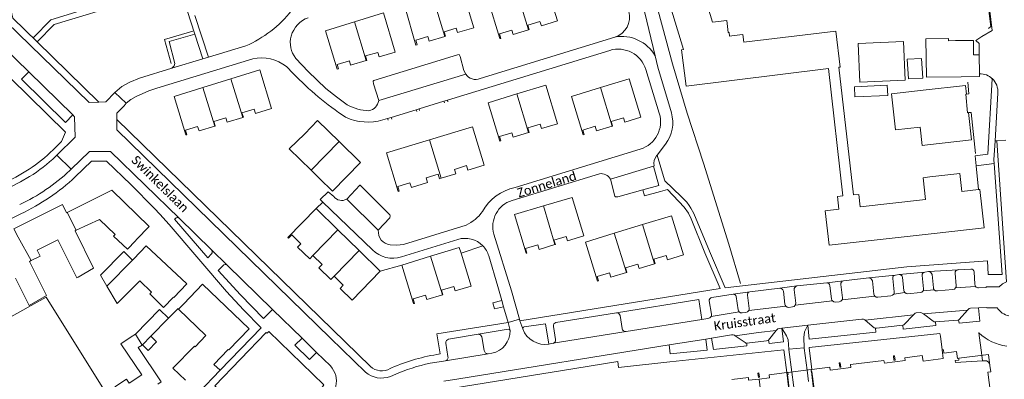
# Model space of a CAD drawing. Extents: x 177628 to 188968, y 384226 to 390673.
# Tile 142 of 256: x 183055 to 183325, y 386406 to 386505. Entities that reach past the tile are written whole.
import ezdxf

# ---------------------------------------------------------------- set-up
doc = ezdxf.new("R2010")
doc.units = 0
for name, color, linetype, lineweight in [('B01_D', 14, 'Continuous', 9), ('B01_F', 14, 'Continuous', 9), ('B01_T', 14, 'Continuous', 9), ('B02_T', 14, 'Continuous', 9), ('B07_D', 14, 'Continuous', 9), ('B07_F', 14, 'Continuous', 9), ('B11_S', 14, 'Continuous', 9), ('B14_F', 14, 'Continuous', 9), ('T01_F', 253, 'Continuous', 9), ('T03_F', 253, 'Continuous', 9), ('T04_F', 253, 'HAAG', 9), ('T04_T', 253, 'HAAG', 9), ('T05_F', 253, 'Continuous', 9), ('T05_T', 253, 'Continuous', 9), ('T22_D', 253, 'Continuous', 9), ('V00_F', 8, 'Continuous', 9), ('V00_T', 8, 'Continuous', 9), ('Z06', 7, 'Continuous', 9)]:
    doc.layers.add(name, color=color, linetype=linetype, lineweight=lineweight)
doc.styles.add('Legend', font='calibri.ttf')
doc.linetypes.add('HAAG', pattern='A,4,-1,[5,TOPOCAD.SHX,S=0.35,R=0,X=-0.35,Y=-0.35],-1', length=6)

msp = doc.modelspace()

# ---------------------------------------------------------------- linework, layer by layer
at = {"layer": 'B01_D', "linetype": 'Continuous'}
for points in [[(183202.11, 386442.758), (183197.805, 386441.463), (183197.437, 386442.689), (183194.075, 386441.677), (183194.444, 386440.451), (183194.225, 386440.385), (183191.046, 386451.023), (183198.936, 386453.38)], [(183198.936, 386453.38), (183206.827, 386455.738), (183209.995, 386445.132), (183205.581, 386443.803), (183205.212, 386445.029), (183201.851, 386444.017), (183202.22, 386442.791), (183202.11, 386442.758)]]:
    msp.add_lwpolyline(points, dxfattribs=at)
at = {"layer": 'B01_F', "linetype": 'Continuous'}
msp.add_lwpolyline([(183087.033, 386443.789), (183087.341, 386444.134)], dxfattribs=at)
at = {"layer": 'B01_T', "linetype": 'Continuous'}
for points in [[(183306.093, 386445.826), (183277.32, 386442.57), (183276.27, 386452.04), (183280, 386452.49), (183279.62, 386455.94), (183281.07, 386456.15), (183277.11, 386491.08), (183238.06, 386486.3), (183236.84, 386496.25), (183237.34, 386496.31), (183225.005, 386536.946)], [(183256.057, 386534.821), (183241.491, 386530.453), (183243.532, 386523.642), (183239.691, 386522.49), (183245.284, 386503.827), (183249.235, 386504.315), (183249.643, 386500.999), (183249.861, 386501.026), (183249.99, 386499.975)], [(183171.94, 386499.927), (183172.066, 386499.965), (183171.699, 386501.191), (183175.061, 386502.199), (183175.428, 386500.973), (183179.844, 386502.298), (183176.647, 386512.886), (183168.748, 386510.501)], [(183191.65, 386512.264), (183199.541, 386514.706), (183202.795, 386504.186), (183198.391, 386502.824), (183198.013, 386504.047), (183194.659, 386503.009), (183195.038, 386501.787), (183194.904, 386501.746)], [(183168.748, 386510.501), (183160.907, 386508.133), (183163.993, 386497.542), (183164.289, 386497.631), (183163.921, 386498.857), (183167.283, 386499.866), (183167.651, 386498.64), (183171.94, 386499.927)], [(183194.904, 386501.746), (183190.634, 386500.424), (183190.255, 386501.647), (183186.902, 386500.61), (183187.281, 386499.387), (183187.016, 386499.305), (183183.756, 386509.822), (183191.65, 386512.264)], [(183150.352, 386493.277), (183150.501, 386493.321), (183150.139, 386494.549), (183153.506, 386495.541), (183153.868, 386494.314), (183158.29, 386495.618), (183155.045, 386506.349), (183147.09, 386503.908)], [(183147.09, 386503.908), (183139.155, 386501.474), (183142.389, 386490.929), (183142.713, 386491.024), (183142.351, 386492.252), (183145.717, 386493.245), (183146.079, 386492.017), (183150.352, 386493.277)], [(183251.29, 386500.134), (183253.622, 386500.42), (183253.881, 386498.305), (183279.132, 386501.403), (183280.349, 386491.477), (183279.992, 386491.433), (183283.96, 386456.392), (183285.469, 386456.562), (183285.858, 386453.115), (183303.745, 386455.13), (183303.069, 386461.137), (183304.924, 386461.346)], [(183105.528, 386485.896), (183113.236, 386488.276)], [(183113.236, 386488.276), (183121.135, 386490.715), (183124.409, 386480.118), (183120.004, 386478.757), (183119.626, 386479.98), (183116.273, 386478.944), (183116.651, 386477.721), (183116.509, 386477.677)], [(183214.579, 386485.85), (183222.482, 386488.248), (183225.676, 386477.709), (183221.264, 386476.371), (183220.893, 386477.596), (183217.533, 386476.578), (183217.905, 386475.353), (183217.776, 386475.314)], [(183108.801, 386475.296), (183104.488, 386473.964), (183104.11, 386475.187), (183100.756, 386474.15), (183101.134, 386472.928), (183100.903, 386472.856), (183097.628, 386483.457), (183105.528, 386485.896)], [(183194.902, 386473.542), (183195.044, 386473.585), (183194.67, 386474.809), (183198.026, 386475.835), (183198.4, 386474.611), (183202.809, 386475.959), (183199.572, 386486.548), (183191.664, 386484.13)], [(183217.776, 386475.314), (183213.493, 386474.016), (183213.122, 386475.241), (183209.763, 386474.223), (183210.134, 386472.998), (183209.872, 386472.919), (183206.679, 386483.453), (183214.579, 386485.85)], [(183191.664, 386484.13), (183183.755, 386481.711), (183186.998, 386471.124), (183187.279, 386471.21), (183186.905, 386472.434), (183190.261, 386473.461), (183190.635, 386472.237), (183194.902, 386473.542)], [(183116.509, 386477.677), (183112.246, 386476.36), (183111.868, 386477.583), (183108.514, 386476.547), (183108.892, 386475.324), (183108.801, 386475.296)], [(183142.903, 386471.082), (183136.983, 386476.815), (183133.485, 386473.203)], [(183167.694, 386471.524), (183179.461, 386475.106), (183182.672, 386464.555), (183178.262, 386463.212), (183177.889, 386464.437), (183174.531, 386463.415), (183174.904, 386462.19), (183170.906, 386460.974)], [(183133.485, 386473.203), (183129.199, 386469.046), (183135.228, 386463.156)], [(183137.515, 386460.922), (183141.139, 386457.413), (183148.824, 386465.348), (183142.903, 386471.082)], [(183167.694, 386471.524), (183155.938, 386467.946), (183159.12, 386457.386), (183159.367, 386457.461), (183158.995, 386458.686), (183162.353, 386459.708), (183162.725, 386458.483), (183167.136, 386459.826), (183166.763, 386461.05), (183170.121, 386462.072), (183170.493, 386460.848), (183170.906, 386460.974)], [(183135.228, 386463.156), (183137.515, 386460.922)], [(183304.924, 386461.346), (183308.236, 386461.72)], [(183308.236, 386461.72), (183313.205, 386462.281), (183313.761, 386457.363), (183318.258, 386457.868)], [(183087.341, 386444.134), (183090.81, 386447.71), (183080.57, 386457.69), (183068.295, 386451.562)], [(183318.258, 386457.868), (183318.63, 386457.91), (183319.82, 386447.38), (183306.093, 386445.826)], [(183068.295, 386451.562), (183068.13, 386451.48), (183067.04, 386453.73), (183053.72, 386447.05), (183054.91, 386444.79)], [(183135.732, 386439.764), (183134.838, 386438.848), (183131.539, 386442.068), (183132.433, 386442.984), (183129.921, 386445.436), (183129.027, 386444.52), (183128.871, 386444.672), (183136.596, 386452.63)], [(183136.596, 386452.63), (183142.585, 386446.786)], [(183226.139, 386448.251), (183234.07, 386450.687), (183237.366, 386439.947), (183232.958, 386438.594), (183232.583, 386439.818), (183229.227, 386438.788), (183229.603, 386437.564), (183229.437, 386437.513)], [(183070.824, 386446.7), (183077.165, 386449.687), (183081.46, 386445.58), (183081.025, 386445.125), (183084.844, 386441.473), (183087.033, 386443.789)], [(183218.4, 386445.874), (183226.139, 386448.251)], [(183142.585, 386446.786), (183148.396, 386441.115)], [(183221.697, 386435.138), (183217.433, 386433.83), (183217.057, 386435.053), (183213.702, 386434.024), (183214.077, 386432.8), (183213.765, 386432.704), (183210.471, 386443.439), (183218.4, 386445.874)], [(183097.603, 386428.198), (183101.159, 386431.979), (183090.006, 386442.47), (183086.566, 386438.813)], [(183058.49, 386438.384), (183060.92, 386439.596)], [(183141.544, 386434.093), (183140.65, 386433.177), (183137.35, 386436.397), (183138.244, 386437.313), (183135.732, 386439.764)], [(183154.208, 386435.443), (183148.396, 386441.115)], [(183176.346, 386440.435), (183175.87, 386441.99), (183167.979, 386439.571)], [(183171.226, 386428.976), (183171.354, 386429.015), (183170.979, 386430.239), (183174.334, 386431.267), (183174.71, 386430.043), (183179.117, 386431.394), (183176.346, 386440.435)], [(183086.237, 386438.505), (183086.566, 386438.813)], [(183160.089, 386437.153), (183167.979, 386439.571)], [(183171.226, 386428.976), (183166.946, 386427.664), (183166.571, 386428.888), (183163.215, 386427.859), (183163.59, 386426.636), (183163.335, 386426.557), (183160.089, 386437.153)], [(183229.437, 386437.513), (183225.196, 386436.212), (183224.82, 386437.436), (183221.464, 386436.406), (183221.84, 386435.182), (183221.697, 386435.138)], [(183071.324, 386433.838), (183075.548, 386436.297)], [(183141.544, 386434.093), (183144.056, 386431.641), (183143.162, 386430.725), (183146.461, 386427.506), (183154.208, 386435.443)], [(183054.181, 386433.58), (183057.889, 386426.049), (183062.68, 386428.809)], [(183097.487, 386428.307), (183094.742, 386425.531), (183090.979, 386429.252), (183091.424, 386429.702), (183088.231, 386432.86), (183082.047, 386426.607), (183079.217, 386431.346)], [(183100.295, 386426.537), (183105.465, 386431.923), (183118.235, 386419.667), (183112.635, 386413.833), (183112.498, 386413.965), (183108.574, 386409.877), (183110.25, 386408.268)], [(183097.603, 386428.198), (183097.487, 386428.307)], [(183098.892, 386425.075), (183100.295, 386426.537)], [(183098.892, 386425.075), (183106.396, 386417.827)], [(183083.006, 386401.392), (183081.432, 386403.745), (183084.557, 386405.835), (183085.33, 386404.679), (183088.79, 386406.988), (183083.081, 386415.536), (183085.884, 386417.408)], [(183088.878, 386415.169), (183088.99, 386415.283)], [(183087.841, 386414.477), (183094.125, 386405.066), (183093.198, 386404.446)], [(183103.411, 386414.737), (183103.221, 386414.922), (183097.31, 386408.849), (183100.756, 386405.547)], [(183308.336, 386413.835), (183308.633, 386411.524), (183303.07, 386410.806), (183302.869, 386412.299), (183298.075, 386411.695), (183298.192, 386410.953), (183292.473, 386410.187), (183292.36, 386410.97), (183283.187, 386409.826), (183283.289, 386409.033), (183277.587, 386408.293), (183277.475, 386409.08), (183272.538, 386408.462)], [(183312.861, 386411.576), (183312.495, 386411.534), (183312.258, 386413.39), (183308.756, 386412.944), (183308.644, 386413.866), (183308.336, 386413.835)], [(183312.861, 386411.576), (183321.067, 386412.614), (183321.438, 386409.612)], [(183295.077, 386411.008), (183295.406, 386411.047), (183295.264, 386412.233), (183294.934, 386412.194), (183295.077, 386411.008)], [(183312.861, 386411.576), (183312.937, 386411.04), (183311.923, 386410.908), (183311.96, 386410.359), (183319.395, 386410.859)], [(183319.395, 386410.859), (183319.908, 386410.893)], [(183110.25, 386408.268), (183104.338, 386402.109)], [(183258.103, 386405.858), (183260.982, 386406.195), (183260.89, 386407.003), (183265.716, 386407.612)], [(183265.716, 386407.612), (183266.001, 386407.648)], [(183266.822, 386398.163), (183267.191, 386398.21), (183267.123, 386398.755), (183266.927, 386398.721), (183265.877, 386407.078), (183266.066, 386407.106), (183266.001, 386407.648)], [(183272.352, 386408.439), (183266.001, 386407.648)], [(183272.412, 386408.446), (183272.352, 386408.439)], [(183272.475, 386407.913), (183272.415, 386407.909), (183272.352, 386408.439)], [(183272.538, 386408.462), (183272.412, 386408.446)], [(183276.54, 386396.962), (183276.246, 386399.352), (183273.537, 386399.02), (183273.466, 386399.551), (183273.658, 386399.58), (183272.616, 386407.923), (183272.475, 386407.913)], [(183289.8, 386360.04), (183299.211, 386357.383), (183300.337, 386361.342), (183299.504, 386361.592), (183302.205, 386366.94), (183302.889, 386366.402), (183307.706, 386372.585), (183307.024, 386373.123), (183311.52, 386377.068), (183311.96, 386376.317), (183315.516, 386378.383), (183313.946, 386381.073), (183324.858, 386382.449), (183324.271, 386387.24), (183323.476, 386387.146), (183322.749, 386392.831), (183323.535, 386392.954), (183322.402, 386402.118), (183321.613, 386402.03), (183320.884, 386407.728), (183321.672, 386407.84), (183321.441, 386409.587)], [(183321.438, 386409.612), (183321.441, 386409.587)], [(183250.589, 386405.7), (183255.167, 386406.279), (183255.224, 386405.521), (183258.103, 386405.858)]]:
    msp.add_lwpolyline(points, dxfattribs=at)
at = {"layer": 'B01_T', "linetype": 'Continuous', "extrusion": (0, 0, -1)}
msp.add_arc((-183319.975, 386409.418), 1.476, 87.41707, 172.45877, dxfattribs=at)
at = {"layer": 'B02_T', "linetype": 'Continuous'}
for points in [[(183311.987, 386498.752), (183310.031, 386498.722), (183310.022, 386499.322), (183303.823, 386499.225), (183303.984, 386488.715), (183313.513, 386488.862)], [(183318.489, 386494.872), (183316.941, 386494.848), (183316.88, 386498.826), (183311.987, 386498.752)], [(183318.569, 386489.643), (183318.489, 386494.872)], [(183313.513, 386488.862), (183318.58, 386488.94), (183318.569, 386489.643)], [(183314.994, 386484.099), (183314.824, 386484.081), (183315.287, 386478.978), (183315.56, 386479.004)], [(183079.217, 386431.346), (183077.426, 386434.346), (183083.883, 386440.844), (183086.237, 386438.505)], [(183096.116, 386422.573), (183093.686, 386424.948), (183087.055, 386418.22), (183087.068, 386418.199)], [(183091.282, 386417.628), (183096.116, 386422.573)], [(183280.211, 386409.113), (183280.527, 386409.151), (183280.382, 386410.346), (183280.067, 386410.307), (183280.211, 386409.113)], [(183258.222, 386406.339), (183257.906, 386406.3), (183257.761, 386407.496), (183258.077, 386407.534), (183258.222, 386406.339)]]:
    msp.add_lwpolyline(points, dxfattribs=at)
at = {"layer": 'B07_D', "linetype": 'Continuous'}
for points in [[(183168.748, 386510.501), (183171.94, 386499.927)], [(183191.65, 386512.264), (183194.904, 386501.746)], [(183147.09, 386503.908), (183150.352, 386493.277)], [(183113.236, 386488.276), (183116.509, 386477.677)], [(183105.528, 386485.896), (183108.801, 386475.296)], [(183214.579, 386485.85), (183217.776, 386475.314)], [(183194.902, 386473.542), (183191.664, 386484.13)], [(183142.903, 386471.082), (183135.228, 386463.156)], [(183170.906, 386460.974), (183167.694, 386471.524)], [(183198.936, 386453.38), (183202.11, 386442.758)], [(183068.295, 386451.562), (183070.824, 386446.7)], [(183226.139, 386448.251), (183229.437, 386437.513)], [(183142.585, 386446.786), (183135.732, 386439.764)], [(183218.4, 386445.874), (183221.697, 386435.138)], [(183054.91, 386444.79), (183058.49, 386438.384)], [(183148.396, 386441.115), (183141.544, 386434.093)], [(183079.217, 386431.346), (183086.237, 386438.505)], [(183171.226, 386428.976), (183167.979, 386439.571)], [(183087.068, 386418.199), (183088.878, 386415.169)], [(183091.282, 386417.628), (183088.99, 386415.283)], [(183266.822, 386398.163), (183265.716, 386407.612)], [(183272.412, 386408.446), (183272.475, 386407.913)], [(183272.475, 386407.913), (183273.796, 386396.619)], [(183259.395, 386394.823), (183258.103, 386405.858)]]:
    msp.add_lwpolyline(points, dxfattribs=at)
at = {"layer": 'B07_F', "linetype": 'Continuous'}
msp.add_lwpolyline([(183091.282, 386417.628), (183092.865, 386416.08), (183090.573, 386413.736), (183088.99, 386415.283)], dxfattribs=at)
at = {"layer": 'B11_S', "linetype": 'Continuous'}
for points in [[(183249.99, 386499.975), (183251.29, 386500.134)], [(183075.548, 386436.297), (183070.527, 386446.56), (183070.824, 386446.7)], [(183071.324, 386433.838), (183070.941, 386433.615), (183065.746, 386444.032), (183060.11, 386441.22), (183060.92, 386439.596)], [(183062.68, 386428.809), (183058.021, 386438.15), (183058.49, 386438.384)], [(183087.068, 386418.199), (183085.884, 386417.408)], [(183103.411, 386414.737), (183106.396, 386417.827)], [(183087.841, 386414.477), (183088.878, 386415.169)]]:
    msp.add_lwpolyline(points, dxfattribs=at)
at = {"layer": 'B14_F', "linetype": 'Continuous'}
for points in [[(183285.765, 386487.387), (183285.325, 386497.993), (183297.701, 386498.506), (183298.141, 386487.9), (183285.765, 386487.387)], [(183298.753, 386493.642), (183302.694, 386493.873), (183303.011, 386488.472), (183299.07, 386488.241), (183298.753, 386493.642)], [(183293.378, 386483.663), (183293.261, 386486.489), (183284.245, 386486.117), (183284.362, 386483.291), (183293.378, 386483.663)], [(183314.994, 386484.099), (183314.736, 386486.421), (183303.135, 386485.132)], [(183303.135, 386485.132), (183294.42, 386484.163), (183295.521, 386474.259), (183302.279, 386475.01), (183302.835, 386470.006), (183304.261, 386470.164)], [(183304.261, 386470.164), (183316.392, 386471.512), (183315.56, 386479.004)]]:
    msp.add_lwpolyline(points, dxfattribs=at)
at = {"layer": 'T01_F', "linetype": 'Continuous'}
msp.add_lwpolyline([(183096.116, 386422.573), (183098.723, 386425.24), (183098.892, 386425.075)], dxfattribs=at)
at = {"layer": 'T03_F', "linetype": 'Continuous'}
for points in [[(183225.005, 386536.946), (183222.189, 386536.09), (183228.555, 386513.811), (183234.359, 386492.349), (183238.353, 386478.857), (183242.816, 386465.151), (183249.767, 386442.917), (183253.017, 386432.094)], [(183317.661, 386464.39), (183318.258, 386457.868)]]:
    msp.add_lwpolyline(points, dxfattribs=at)
at = {"layer": 'T04_F', "linetype": 'HAAG'}
msp.add_lwpolyline([(183102.797, 386501.352), (183095.007, 386499.079), (183096.833, 386492.506)], dxfattribs=at)
at = {"layer": 'T04_T', "linetype": 'HAAG'}
msp.add_lwpolyline([(183317.105, 386538.705), (183321.665, 386502.64), (183321.037, 386502.134)], dxfattribs=at)
at = {"layer": 'T05_F', "linetype": 'Continuous'}
msp.add_lwpolyline([(183087.478, 386388.351), (183062.585, 386428.342), (183019.583, 386404.44)], dxfattribs=at)
at = {"layer": 'T05_T', "linetype": 'Continuous'}
for points in [[(183315.36, 386487.33), (183315.67, 386484.17), (183314.994, 386484.099)], [(183315.56, 386479.004), (183316.25, 386479.07), (183317.51, 386467.82)]]:
    msp.add_lwpolyline(points, dxfattribs=at)
at = {"layer": 'T22_D', "linetype": 'Continuous'}
msp.add_lwpolyline([(183266.283, 386414.021), (183270.483, 386414.459)], dxfattribs=at)
at = {"layer": 'V00_F', "linetype": 'Continuous'}
for points in [[(183059.038, 386499.505), (183063.846, 386504.463), (183083.214, 386510.54), (183082.817, 386511.963), (183084.16, 386512.432)], [(183085.35, 386509.43), (183064.745, 386503.21), (183060.126, 386498.438)], [(183097.005, 386491.155), (183097.694, 386491.875), (183097.86, 386492.509), (183096.263, 386498.497), (183103.35, 386500.517)], [(183177.66, 386489.594), (183177.083, 386490.605), (183176.071, 386494.396), (183175.815, 386494.918), (183175.392, 386494.872), (183152.427, 386487.845), (183152.23, 386487.587), (183152.372, 386486.888), (183153.8, 386482.32)], [(183084.542, 386481.582), (183081.362, 386484.548)], [(183171.672, 386482.132), (183171.802, 386481.645)], [(183172.64, 386482.429), (183172.76, 386481.937)], [(183157.221, 386477.699), (183157.349, 386477.235)], [(183164.077, 386479.802), (183164.226, 386479.346)], [(183164.869, 386480.045), (183164.977, 386479.596)], [(183156.191, 386477.383), (183156.334, 386476.968)], [(183069.381, 386463.435), (183065.449, 386467.282)], [(183230.113, 386467.325), (183232.158, 386460.522), (183232.27, 386460.294), (183236.705, 386455.958), (183238.252, 386454.371), (183238.944, 386453.538), (183239.361, 386452.772), (183240.227, 386451.337), (183244.522, 386440.966)], [(183229.153, 386464.286), (183230.594, 386458.951), (183226.255, 386457.776)], [(183153.65, 386446.73), (183156.858, 386450.125), (183156.894, 386450.669), (183156.847, 386450.929), (183148.722, 386459.076), (183148.568, 386459.06), (183144.989, 386455.224)], [(183226.255, 386457.776), (183219.383, 386455.915), (183218.717, 386455.871), (183218.523, 386456.1), (183217.32, 386460.74)], [(183226.255, 386457.776), (183226.661, 386456.124), (183231.038, 386457.307), (183232.943, 386457.878), (183237.52, 386453.086), (183238.725, 386451.372), (183239.493, 386449.807), (183243.258, 386440.491)], [(183266.283, 386414.021), (183266.049, 386416.603), (183265.617, 386417.699), (183264.304, 386419.813)], [(183270.483, 386414.459), (183270.335, 386417.227), (183270.567, 386418.778), (183271.446, 386420.617)]]:
    msp.add_lwpolyline(points, dxfattribs=at)
at = {"layer": 'V00_T', "linetype": 'Continuous'}
for points in [[(183060.126, 386498.438), (183053.463, 386504.969), (183045.846, 386537.64), (183051.471, 386546.88), (183052.74, 386548.22), (183071.164, 386553.134)], [(183318.489, 386494.872), (183318.485, 386497.995), (183317.56, 386498.785), (183319.179, 386499.938), (183322.015, 386501.56), (183318.375, 386531.865), (183319.17, 386532), (183318.155, 386540.435), (183316.63, 386539.94), (183314.585, 386546.845)], [(183229.568, 386494.565), (183219.146, 386538.039)], [(183085.35, 386509.43), (183097.251, 386512.891), (183099.15, 386513.593), (183103.35, 386500.517)], [(183107.062, 386494.215), (183103.347, 386505.627)], [(183037.733, 386503.171), (183067.835, 386473.619), (183066.798, 386471.062), (183065.975, 386470.249)], [(183051.722, 386503.828), (183074.313, 386481.732), (183077.029, 386481.869)], [(183103.35, 386500.517), (183105.525, 386493.747)], [(183218.552, 386499.748), (183181.61, 386488.37)], [(183057.764, 386490.23), (183050.792, 386497.047)], [(183077.029, 386481.869), (183060.126, 386498.438)], [(183107.062, 386494.215), (183117.3, 386497.33)], [(183119.252, 386493.76), (183092.88, 386485.666)], [(183097.005, 386491.155), (183105.525, 386493.747)], [(183105.525, 386493.747), (183107.062, 386494.215)], [(183139.301, 386485.654), (183134.4, 386490.32), (183131.005, 386493.879)], [(183217.148, 386496.082), (183172.64, 386482.429)], [(183234.04, 386478.926), (183230.32, 386491.43), (183229.568, 386494.565)], [(183088.177, 386488.469), (183097.005, 386491.155)], [(183130.333, 386489.747), (183128.455, 386491.615)], [(183057.764, 386490.23), (183055.775, 386488.216), (183067.883, 386476.324), (183069.863, 386478.351)], [(183069.863, 386478.351), (183057.764, 386490.23)], [(183085.471, 386487.399), (183088.177, 386488.469)], [(183177.66, 386489.594), (183153.8, 386482.32)], [(183230.737, 386478.81), (183227.048, 386490.829)], [(183317.661, 386464.39), (183317.331, 386467.14), (183320.889, 386467.627), (183322.082, 386488.318)], [(183081.362, 386484.548), (183083.309, 386486.129), (183085.471, 386487.399)], [(183087.276, 386483.395), (183090.764, 386484.978), (183092.88, 386485.666)], [(183145.151, 386481.12), (183142.173, 386483.319), (183139.301, 386485.654)], [(183077.029, 386481.869), (183078.893, 386481.962), (183081.362, 386484.548)], [(183084.542, 386481.582), (183085.807, 386482.643), (183087.276, 386483.395)], [(183323.595, 386484.375), (183322.819, 386471.25)], [(183081.962, 386477.121), (183081.982, 386478.881), (183083.959, 386480.89), (183084.542, 386481.582)], [(183171.672, 386482.132), (183164.869, 386480.045)], [(183172.64, 386482.429), (183171.672, 386482.132)], [(183065.449, 386467.282), (183070.498, 386472.274), (183070.377, 386477.846), (183069.863, 386478.351)], [(183157.221, 386477.699), (183156.191, 386477.383)], [(183164.077, 386479.802), (183157.221, 386477.699)], [(183164.869, 386480.045), (183164.077, 386479.802)], [(183081.962, 386477.121), (183081.937, 386474.311), (183140.586, 386417.112)], [(183151.479, 386409.274), (183081.962, 386477.121)], [(183156.191, 386477.383), (183154.91, 386476.99)], [(183230.113, 386467.325), (183232.461, 386470.366)], [(183322.819, 386471.25), (183322.533, 386466.01), (183322.601, 386465.046)], [(183323.323, 386471.237), (183322.819, 386471.25)], [(183325.777, 386471.415), (183323.323, 386471.237)], [(183325.981, 386432.516), (183323.323, 386471.237)], [(183065.196, 386467.031), (183065.449, 386467.282)], [(183099.008, 386450.019), (183080.212, 386468.335), (183074.422, 386468.342), (183069.381, 386463.435)], [(183191.186, 386458.409), (183225.517, 386468.959)], [(183229.97, 386467.14), (183230.113, 386467.325)], [(183070.535, 386461.349), (183075.007, 386465.706), (183079.124, 386465.673)], [(183079.124, 386465.673), (183085.807, 386459.253), (183092.289, 386452.631)], [(183217.32, 386460.74), (183229.153, 386464.286)], [(183229.153, 386464.286), (183229.37, 386464.351)], [(183322.601, 386465.046), (183324.742, 386434.536), (183320.97, 386434.535), (183320.738, 386438.302), (183298.619, 386436.702)], [(183322.601, 386465.046), (183317.661, 386464.39)], [(183038.408, 386451.366), (183052.91, 386458.66), (183055.488, 386460), (183058.013, 386461.436)], [(183069.008, 386463.071), (183069.381, 386463.435)], [(183190.34, 386454.884), (183214.3, 386462.22)], [(183138.493, 386454.382), (183137.73, 386455.12), (183139.95, 386457.285), (183141.445, 386456.01)], [(183136.596, 386452.63), (183138.493, 386454.382)], [(183152.028, 386441.292), (183138.493, 386454.382)], [(183144.989, 386455.224), (183153.65, 386446.73)], [(183003.894, 386419.698), (183002.06, 386423.6), (183021.47, 386434.21), (183055.568, 386451.219)], [(183121.507, 386419.957), (183116.716, 386424.888), (183112, 386429.89), (183096.323, 386448.265), (183093.774, 386451.077), (183092.289, 386452.631)], [(183107.929, 386440.234), (183106.892, 386439.15), (183097.737, 386449.716), (183098.004, 386449.975)], [(183107.926, 386441.314), (183099.008, 386450.019)], [(183160.528, 386442.8), (183177.76, 386448.145)], [(183190.154, 386430.058), (183185.396, 386445.6)], [(183156.899, 386442.7), (183158.718, 386442.586), (183160.528, 386442.8)], [(183175.468, 386444.179), (183160.025, 386439.388)], [(183176.346, 386440.435), (183182.308, 386442.436)], [(183112.233, 386437.102), (183107.926, 386441.314)], [(183187.501, 386427.387), (183186.43, 386431.26), (183183.943, 386439.646)], [(183243.258, 386440.491), (183247.459, 386430.699), (183192.523, 386421.855)], [(183248.804, 386430.927), (183244.522, 386440.966)], [(183109.733, 386435.639), (183111.067, 386437.003)], [(183112.233, 386437.102), (183124.678, 386424.966)], [(183154.208, 386435.443), (183160.089, 386437.153)], [(183122.212, 386422.474), (183115.845, 386428.935), (183109.733, 386435.639)], [(183298.619, 386436.702), (183248.804, 386430.927)], [(183295.481, 386434.418), (183288.237, 386433.658)], [(183296.496, 386434.52), (183295.481, 386434.418)], [(183303.582, 386435.241), (183296.496, 386434.52)], [(183302.824, 386434.311), (183303.225, 386430.625), (183303.2, 386430.338), (183303.093, 386430.07)], [(183304.607, 386435.344), (183303.582, 386435.241)], [(183312.678, 386435.883), (183304.607, 386435.344)], [(183305.573, 386434.553), (183305.906, 386430.919), (183305.966, 386430.626), (183306.116, 386430.368)], [(183311.894, 386434.944), (183312.157, 386431.472), (183312.127, 386431.167), (183312.007, 386430.884)], [(183316.192, 386436.061), (183312.678, 386435.883)], [(183317.078, 386435.276), (183317.31, 386431.879), (183317.357, 386431.563), (183317.505, 386431.279)], [(183276.656, 386432.247), (183268.49, 386431.414)], [(183281.243, 386432.795), (183276.656, 386432.247)], [(183280.519, 386431.811), (183280.989, 386428.163), (183280.965, 386427.86), (183280.853, 386427.577)], [(183288.237, 386433.658), (183281.243, 386432.795)], [(183289.184, 386432.817), (183289.596, 386429.152), (183289.665, 386428.858), (183289.825, 386428.603)], [(183294.763, 386433.461), (183295.153, 386429.765), (183295.141, 386429.474), (183295.042, 386429.201)], [(183297.433, 386433.776), (183297.831, 386430.154), (183297.915, 386429.847), (183298.087, 386429.58)], [(183325.981, 386432.516), (183324.859, 386431.968), (183323.912, 386431.154)], [(183192.403, 386422.27), (183190.154, 386430.058)], [(183245.158, 386428.22), (183251.003, 386429.114)], [(183255.532, 386429.797), (183251.003, 386429.114)], [(183254.918, 386428.852), (183255.394, 386425.205), (183255.384, 386424.912), (183255.288, 386424.635)], [(183255.532, 386429.797), (183263.824, 386430.77)], [(183268.49, 386431.414), (183263.824, 386430.77)], [(183264.77, 386429.993), (183265.17, 386426.407), (183265.247, 386426.097), (183265.42, 386425.829)], [(183267.709, 386430.343), (183268.147, 386426.728), (183268.126, 386426.415), (183268.01, 386426.123)], [(183277.549, 386431.477), (183277.97, 386427.838), (183278.04, 386427.543), (183278.199, 386427.286)], [(183295.042, 386429.201), (183294.719, 386428.859), (183294.271, 386428.716)], [(183298.087, 386429.58), (183295.042, 386429.201)], [(183298.919, 386429.228), (183298.463, 386429.31), (183298.087, 386429.58)], [(183302.282, 386429.588), (183298.919, 386429.228)], [(183303.093, 386430.07), (183302.749, 386429.725), (183302.282, 386429.588)], [(183306.116, 386430.368), (183303.093, 386430.07)], [(183307.008, 386430.044), (183306.517, 386430.083), (183306.116, 386430.368)], [(183311.237, 386430.412), (183307.008, 386430.044)], [(183312.007, 386430.884), (183311.678, 386430.557), (183311.237, 386430.412)], [(183317.505, 386431.279), (183312.007, 386430.884)], [(183317.505, 386431.279), (183317.684, 386431.099), (183317.904, 386430.972), (183318.097, 386430.916), (183318.297, 386430.901), (183320.353, 386431.016), (183320.355, 386431.152), (183323.912, 386431.154)], [(183187.98, 386425.642), (183185.514, 386425.136), (183185.11, 386426.769), (183187.501, 386427.387)], [(183187.501, 386427.387), (183187.98, 386425.642)], [(183219.033, 386424.048), (183241.573, 386427.719)], [(183242.401, 386422.22), (183241.573, 386427.719)], [(183244.425, 386427.294), (183245.025, 386423.627), (183245.02, 386423.335), (183244.93, 386423.057)], [(183251.826, 386428.483), (183252.387, 386424.881), (183252.482, 386424.59), (183252.655, 386424.338)], [(183268.01, 386426.123), (183267.693, 386425.793), (183267.262, 386425.637)], [(183278.199, 386427.286), (183268.01, 386426.123)], [(183279.088, 386426.973), (183278.602, 386427.011), (183278.199, 386427.286)], [(183280.099, 386427.076), (183279.088, 386426.973)], [(183280.853, 386427.577), (183280.534, 386427.239), (183280.099, 386427.076)], [(183289.825, 386428.603), (183280.853, 386427.577)], [(183290.659, 386428.301), (183290.203, 386428.345), (183289.825, 386428.603)], [(183294.271, 386428.716), (183290.659, 386428.301)], [(183124.678, 386424.966), (183122.212, 386422.474)], [(183124.678, 386424.966), (183132.739, 386417.106)], [(183187.98, 386425.642), (183189.31, 386421.377)], [(183219.033, 386424.048), (183202.37, 386421.341)], [(183252.655, 386424.338), (183244.93, 386423.057)], [(183253.506, 386423.994), (183253.042, 386424.07), (183252.655, 386424.338)], [(183254.491, 386424.117), (183253.506, 386423.994)], [(183255.288, 386424.635), (183254.957, 386424.272), (183254.491, 386424.117)], [(183265.42, 386425.829), (183255.288, 386424.635)], [(183266.265, 386425.524), (183265.805, 386425.573), (183265.42, 386425.829)], [(183267.262, 386425.637), (183266.265, 386425.524)], [(183300.428, 386423.478), (183287.197, 386421.985)], [(183300.428, 386423.478), (183297.775, 386420.707), (183297.511, 386420.621)], [(183303.181, 386423.741), (183302.647, 386424.069), (183302.259, 386424.123), (183301.234, 386423.998), (183300.883, 386423.898), (183300.599, 386423.669), (183300.428, 386423.478)], [(183315.27, 386424.8), (183303.181, 386423.741)], [(183303.181, 386423.741), (183305.867, 386421.701), (183306.154, 386421.553), (183306.475, 386421.522)], [(183318.257, 386425.421), (183318.636, 386421.782), (183312.974, 386421.172), (183312.812, 386422.105)], [(183315.27, 386424.8), (183312.952, 386422.2), (183312.812, 386422.105)], [(183318.257, 386425.421), (183316.085, 386425.278), (183315.721, 386425.187), (183315.27, 386424.8)], [(183323.431, 386425.44), (183320.549, 386425.36), (183320.55, 386425.52), (183318.257, 386425.421)], [(183189.31, 386421.377), (183169.755, 386418.29), (183170.602, 386412.734)], [(183192.403, 386422.27), (183189.31, 386421.377)], [(183189.31, 386421.377), (183189.798, 386419.167)], [(183192.523, 386421.855), (183192.403, 386422.27)], [(183192.523, 386421.855), (183193.304, 386419.622)], [(183193.701, 386420.165), (183199.542, 386420.992), (183200.478, 386415.471)], [(183220.536, 386419.762), (183219.958, 386423.293)], [(183242.401, 386422.22), (183221.634, 386418.914)], [(183244.017, 386422.501), (183242.401, 386422.22)], [(183244.93, 386423.057), (183244.554, 386422.646), (183244.017, 386422.501)], [(183271.446, 386420.617), (183286.327, 386422.298), (183286.717, 386422.283), (183287.07, 386422.115), (183287.197, 386421.985)], [(183287.197, 386421.985), (183289.714, 386419.93), (183290.041, 386419.801)], [(183306.475, 386421.522), (183306.574, 386420.512), (183297.612, 386419.542), (183297.511, 386420.621)], [(183306.475, 386421.522), (183312.648, 386422.048), (183312.812, 386422.105)], [(183118.504, 386394.571), (183121.95, 386396.066), (183125.431, 386397.477), (183137.365, 386402.136), (183138.685, 386404.247), (183123.65, 386418.929), (183123.142, 386418.429), (183122.935, 386418.603), (183108.835, 386404.027), (183118.504, 386394.571)], [(183121.507, 386419.957), (183110.25, 386408.268)], [(183181.022, 386418.196), (183172.953, 386416.765)], [(183181.022, 386418.196), (183189.271, 386419.519)], [(183189.271, 386419.519), (183189.605, 386419.449), (183189.798, 386419.167)], [(183201.617, 386415.66), (183221.634, 386418.914)], [(183201.715, 386420.316), (183202.297, 386416.734)], [(183245.065, 386417.122), (183250.582, 386418.003), (183250.974, 386418.016), (183251.339, 386417.874), (183251.544, 386417.69)], [(183262.831, 386419.184), (183257.92, 386418.639), (183251.544, 386417.69)], [(183264.304, 386419.813), (183264.802, 386416.045), (183260.831, 386415.641), (183260.724, 386416.571)], [(183262.831, 386419.184), (183260.724, 386416.571)], [(183264.304, 386419.813), (183263.649, 386419.74), (183263.279, 386419.63), (183262.984, 386419.381), (183262.831, 386419.184)], [(183271.446, 386420.617), (183264.304, 386419.813)], [(183290.041, 386419.801), (183290.16, 386418.768), (183271.855, 386416.8), (183271.446, 386420.617)], [(183307.825, 386417.644), (183307.725, 386418.39), (183271.847, 386414.524), (183271.855, 386414.457)], [(183297.511, 386420.621), (183290.343, 386419.785), (183290.041, 386419.801)], [(183318.374, 386418.578), (183318.367, 386418.633), (183318.418, 386418.582)], [(183318.374, 386418.578), (183319.194, 386412.377)], [(183132.739, 386417.106), (183130.798, 386415.113), (183134.796, 386411.208), (183136.743, 386413.172)], [(183132.739, 386417.106), (183136.743, 386413.172)], [(183140.586, 386417.112), (183150.156, 386407.779)], [(183172.22, 386415.715), (183172.777, 386412.038)], [(183183.776, 386412.783), (183183.024, 386412.984), (183182.66, 386413.655), (183182.068, 386417.417)], [(183200.478, 386415.471), (183201.617, 386415.66)], [(183243.456, 386416.843), (183243.896, 386413.827), (183233.709, 386412.758), (183233.452, 386415.227)], [(183243.456, 386416.843), (183233.452, 386415.227)], [(183245.065, 386417.122), (183243.456, 386416.843)], [(183254.74, 386415.688), (183254.782, 386414.976), (183245.557, 386414.012), (183245.065, 386417.122)], [(183251.544, 386417.69), (183254.295, 386415.845), (183254.511, 386415.747), (183254.74, 386415.688)], [(183254.74, 386415.688), (183260.178, 386416.338), (183260.473, 386416.404), (183260.724, 386416.571)], [(183308.336, 386413.835), (183307.825, 386417.644)], [(183136.743, 386413.172), (183140.523, 386409.448)], [(183172.058, 386410.894), (183183.776, 386412.783)], [(183233.452, 386415.227), (183175.758, 386405.944)], [(183184.828, 386412.957), (183183.776, 386412.783)], [(183264.936, 386413.835), (183233.581, 386410.536)], [(183265.716, 386407.612), (183264.936, 386413.835)], [(183266.29, 386413.964), (183266.283, 386414.021)], [(183267.078, 386407.782), (183266.29, 386413.964)], [(183270.483, 386414.459), (183270.498, 386414.337)], [(183270.498, 386414.337), (183271.263, 386408.303)], [(183271.855, 386414.457), (183272.538, 386408.462)], [(183169.169, 386410.419), (183172.058, 386410.894)], [(183207.573, 386408.762), (183219.345, 386410.659), (183219.445, 386409.814)], [(183219.445, 386409.814), (183219.536, 386409.053), (183233.581, 386410.536)], [(183319.194, 386412.377), (183319.395, 386410.859)], [(183157.324, 386408.945), (183156.944, 386408.742)], [(183159.306, 386407.579), (183156.974, 386406.575)], [(183170.798, 386402.837), (183207.573, 386408.762)], [(183267.975, 386400.748), (183267.078, 386407.782)], [(183271.263, 386408.303), (183271.662, 386405.151)], [(183175.758, 386405.944), (183171.633, 386405.28)]]:
    msp.add_lwpolyline(points, dxfattribs=at)
for centre, radius, start, end in [((183104.553, 386526.866), 32.169, 293.34324, 321.88776), ((183137.13, 386497.834), 7.704, 110.22388, 163.53936), ((183216.784, 386505.291), 5.819, 287.69361, 14.56998), ((183136.656, 386498.241), 7.139, 165.59303, 217.66159), ((183220.445, 386489.474), 10.447, 29.16412, 100.44214), ((183219.47, 386488.502), 7.928, 17.07015, 107.02847), ((183121.615, 386483.084), 10.935, 51.27936, 102.48054), ((183193.174, 386550.152), 87.165, 223.86755, 236.21774), ((183180.347, 386491.28), 3.172, 212.10796, 293.4584), ((183318.736, 386484.767), 4.879, 46.70416, 91.96585), ((183318.74, 386484.774), 4.872, 355.3047, 46.68071), ((183151.612, 386493.029), 13.549, 241.51614, 267.79414), ((183150.32, 386482.94), 3.535, 282.60133, 349.90153), ((183150.767, 386491.047), 14.655, 245.57288, 286.42112), ((183223.195, 386476.498), 7.889, 287.12025, 17.04193), ((183224.923, 386476.182), 9.521, 322.34711, 16.75), ((183031.556, 386503.173), 47.63, 295.87817, 316.2715), ((183035.999, 386497.107), 41.917, 301.68089, 314.15076), ((183232.334, 386465.172), 3.075, 140.22653, 195.49137), ((183032.045, 386502.586), 54.108, 295.4541, 313.08904), ((183031.196, 386503.35), 57.546, 295.05652, 313.12552), ((183214.758, 386459.333), 2.923, 28.76792, 99.01625), ((183143.649, 386457.563), 2.696, 215.17072, 299.8196), ((183193.535, 386445.832), 12.794, 100.58091, 151.94787), ((183192.52, 386447.765), 7.446, 107.02596, 196.90084), ((183173.322, 386458.084), 10.885, 294.06315, 325.05355), ((183098.536, 386449.305), 0.855, 56.53331, 128.48542), ((183158.055, 386446.522), 4.409, 177.29418, 215.84036), ((183157.572, 386446.993), 4.345, 224.63302, 261.08685), ((183177.466, 386437.727), 6.755, 44.20347, 107.2043), ((183177.439, 386437.709), 6.786, 16.58759, 44.15485), ((183107.174, 386440.772), 0.927, 324.53535, 35.78296), ((183157.636, 386447.1), 8.074, 226.00407, 287.21158), ((183111.693, 386436.548), 0.774, 45.71595, 143.99024), ((183295.568, 386433.605), 0.818, 96.08905, 190.152), ((183296.555, 386433.632), 0.89, 9.3252, 93.774), ((183303.681, 386434.387), 0.86, 96.58407, 185.05216), ((183304.577, 386434.322), 1.022, 13.04105, 88.33493), ((183312.756, 386435.021), 0.866, 95.1854, 185.09552), ((183316.263, 386435.249), 0.815, 1.8979, 95.01993), ((183276.726, 386431.425), 0.825, 3.62799, 94.83211), ((183281.353, 386431.956), 0.847, 97.47514, 189.83565), ((183288.115, 386432.567), 1.097, 13.1443, 83.64122), ((183251.048, 386428.321), 0.795, 11.78517, 93.25955), ((183255.715, 386429.006), 0.812, 103.02352, 190.95006), ((183263.887, 386429.883), 0.89, 7.12743, 94.07641), ((183268.723, 386430.424), 1.017, 103.24439, 184.55467), ((183245.213, 386427.423), 0.799, 93.96271, 189.30866), ((183219.129, 386423.221), 0.832, 4.95753, 96.59871), ((183327.443, 386427.796), 4.653, 210.41615, 259.97053), ((183202.519, 386420.524), 0.83, 100.32407, 194.51679), ((183180.971, 386417.036), 1.161, 19.15766, 87.48915), ((183183.686, 386418.964), 6.115, 280.75978, 1.8981), ((183193.764, 386419.702), 0.467, 97.72798, 189.92919), ((183199.336, 386421.771), 6.403, 199.61317, 280.27801), ((183221.49, 386419.863), 0.959, 186.01595, 278.62528), ((183327.603, 386427.918), 13.097, 225.46605, 263.166), ((183173.06, 386415.909), 0.862, 97.12639, 193.03619), ((183201.378, 386416.563), 0.935, 284.80772, 10.51263), ((183178.581, 386359.614), 53.716, 98.54202, 113.31115), ((183177.881, 386361.617), 49.573, 100.12155, 112.00541), ((183171.864, 386411.814), 0.94, 281.93304, 13.76852), ((183136.2, 386405.312), 5.983, 289.27486, 43.73545), ((183154.548, 386412.743), 6.628, 228.49735, 291.47326), ((183154.584, 386412.832), 4.722, 228.88894, 299.99098)]:
    msp.add_arc(centre, radius, start, end, dxfattribs=at)

# ---------------------------------------------------------------- texts
at = {"layer": 'Z06', "linetype": 'Continuous', "style": 'Legend'}
for s, rotation, p in [('Swinkelslaan', 315.32416, (183085.742, 386465.7)), ('Zonneland', 17.16595, (183192.206, 386455.654)), ('Kruisstraat', 7.99231, (183245.884, 386419.149))]:
    msp.add_text(s, height=2.5, rotation=rotation, dxfattribs=at).set_placement(p)

doc.saveas('drawing.dxf')
